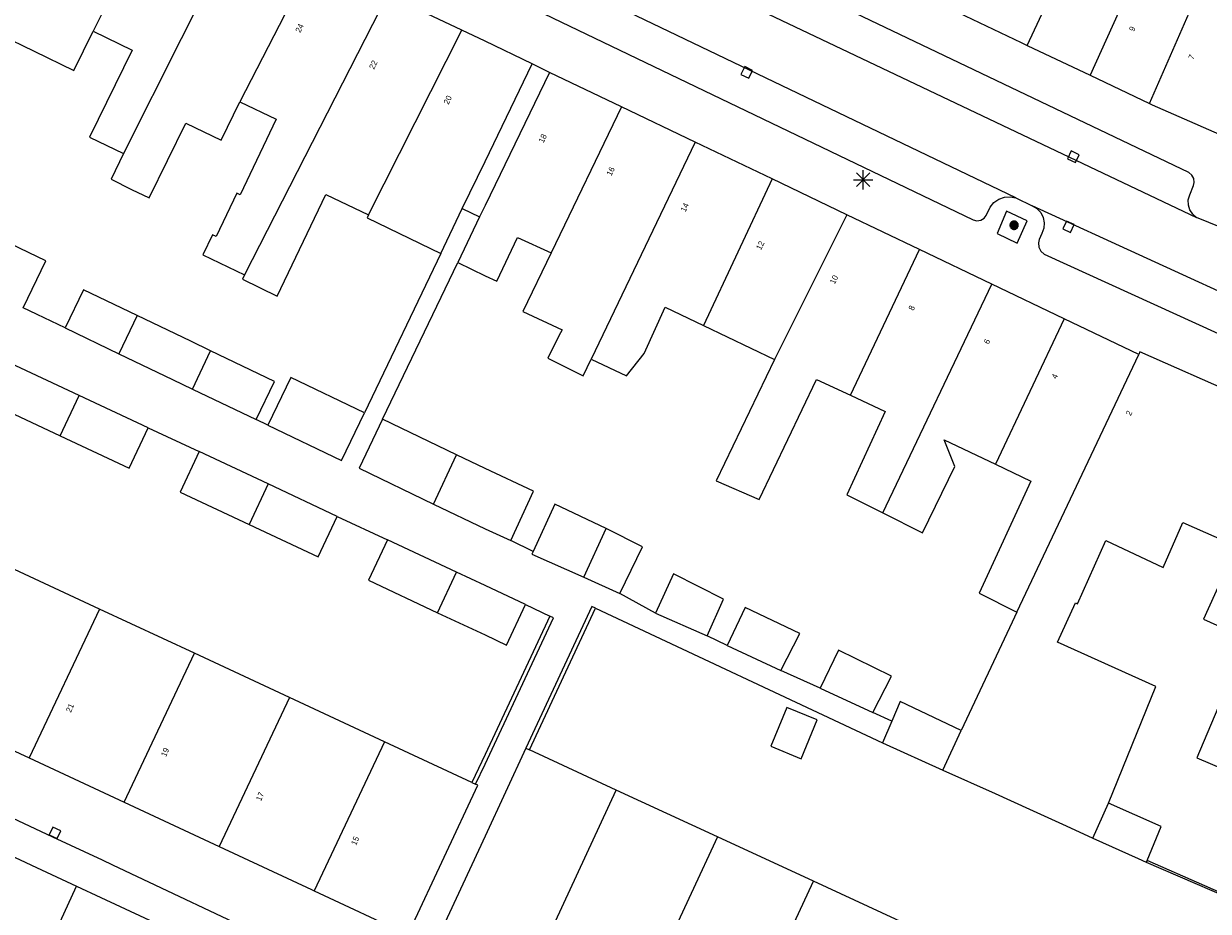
# Model space of a CAD drawing. Header units: metres. Extents: x 135779 to 137489, y 452643 to 455118.
# Tile 249 of 256: x 136476 to 136538, y 453805 to 453851. Entities that reach past the tile are written whole.
import ezdxf
from ezdxf.enums import TextEntityAlignment as Align

# ---------------------------------------------------------------- set-up
doc = ezdxf.new("R2010")
doc.units = ezdxf.units.M
for name, color, linetype, lineweight in [('KTop_NAR_Huisnummer (t)', 7, 'Continuous', 13), ('KTop_NAR_Huisnummer tijdelijk (t)', 7, 'Continuous', 13), ('KTop_PAL_Lichtmast', 40, 'Continuous', 13), ('KTop_PND_Grondvlaksituatie van BAG-pand [tachy]', 1, 'Continuous', 13), ('KTop_PND_Pandscheiding', 40, 'Continuous', 13), ('KTop_PUT_Kolk', 15, 'Continuous', 13), ('KTop_SHD_Muur', 15, 'Continuous', 13), ('KTop_VGO_Boom', 92, 'Continuous', 13), ('KTop_WGD_Rijbaan_Lokale weg', 251, 'Continuous', 13), ('KTop_WGD_Rijbaan_Lokale weg_verkeersdrempel', 40, 'Continuous', 13), ('KTop_WGD_Voetpad', 251, 'Continuous', 13)]:
    doc.layers.add(name, color=color, linetype=linetype, lineweight=lineweight)
doc.styles.add('Style-ROVU', font='ROVU.shx')
doc.styles.add('Style-ROVUCURSIEF', font='ROVUCURSIEF.shx')

# ---------------------------------------------------------------- blocks, each defined once
blk = doc.blocks.new('PAL_Lichtmast')
at = {"layer": 'KTop_PAL_Lichtmast'}
for p, q in [((-0.354, -0.354), (0.354, 0.354)), ((0.354, -0.354), (-0.354, 0.354)), ((0, -0.5), (0, 0.5)), ((-0.5, 0), (0.5, 0))]:
    blk.add_line(p, q, dxfattribs=at)
blk = doc.blocks.new('PUT_Kolk')
at = {"layer": 'KTop_PUT_Kolk', "flags": 128}
blk.add_lwpolyline([(0.225, -0.225), (0.225, 0.225), (-0.225, 0.225), (-0.225, -0.225), (0.225, -0.225)], dxfattribs=at)
blk = doc.blocks.new('VGO_Boom')
at = {"layer": 'KTop_VGO_Boom', "flags": 128}
for points in [[(0.215, 0), (0.214, 0.022), (0.21, 0.045), (0.204, 0.066), (0.196, 0.087), (0.186, 0.108), (0.174, 0.126), (0.16, 0.144), (0.144, 0.16), (0.126, 0.174), (0.107, 0.186), (0.087, 0.196), (0.066, 0.204), (0.045, 0.21), (0.022, 0.214), (-0.001, 0.215), (-0.023, 0.214), (-0.045, 0.21), (-0.067, 0.204), (-0.088, 0.196), (-0.108, 0.186), (-0.127, 0.174), (-0.144, 0.16), (-0.16, 0.144), (-0.174, 0.126), (-0.187, 0.107), (-0.197, 0.087), (-0.205, 0.066), (-0.211, 0.045), (-0.214, 0.022), (-0.215, -0.001), (-0.214, -0.023), (-0.211, -0.045), (-0.205, -0.067), (-0.197, -0.088), (-0.187, -0.108), (-0.174, -0.127), (-0.16, -0.144), (-0.144, -0.16), (-0.127, -0.174), (-0.108, -0.187), (-0.088, -0.197), (-0.067, -0.205), (-0.045, -0.211), (-0.023, -0.214), (0, -0.215), (0.022, -0.214), (0.045, -0.211), (0.066, -0.205), (0.087, -0.197), (0.108, -0.187), (0.126, -0.174), (0.144, -0.16), (0.16, -0.144), (0.174, -0.127), (0.186, -0.108), (0.196, -0.088), (0.204, -0.067), (0.21, -0.045), (0.214, -0.023), (0.215, -0.001)], [(0.155, 0), (0.154, 0.016), (0.152, 0.032), (0.147, 0.048), (0.142, 0.063), (0.134, 0.078), (0.125, 0.091), (0.115, 0.104), (0.104, 0.115), (0.091, 0.125), (0.077, 0.134), (0.063, 0.142), (0.048, 0.147), (0.032, 0.152), (0.016, 0.154), (-0.001, 0.155), (-0.017, 0.154), (-0.033, 0.152), (-0.048, 0.147), (-0.064, 0.142), (-0.078, 0.134), (-0.092, 0.125), (-0.104, 0.115), (-0.116, 0.104), (-0.126, 0.091), (-0.135, 0.077), (-0.142, 0.063), (-0.148, 0.048), (-0.152, 0.032), (-0.155, 0.016), (-0.155, -0.001), (-0.155, -0.017), (-0.152, -0.033), (-0.148, -0.048), (-0.142, -0.064), (-0.135, -0.078), (-0.126, -0.092), (-0.116, -0.104), (-0.104, -0.116), (-0.092, -0.126), (-0.078, -0.135), (-0.064, -0.142), (-0.048, -0.148), (-0.033, -0.152), (-0.017, -0.155), (0, -0.155), (0.016, -0.155), (0.032, -0.152), (0.048, -0.148), (0.063, -0.142), (0.078, -0.135), (0.091, -0.126), (0.104, -0.116), (0.115, -0.104), (0.125, -0.092), (0.134, -0.078), (0.142, -0.064), (0.147, -0.048), (0.152, -0.033), (0.154, -0.017), (0.155, -0.001)], [(0.095, 0), (0.094, 0.01), (0.093, 0.02), (0.09, 0.029), (0.087, 0.039), (0.082, 0.048), (0.077, 0.056), (0.071, 0.064), (0.064, 0.071), (0.056, 0.077), (0.047, 0.082), (0.039, 0.087), (0.029, 0.09), (0.02, 0.093), (0.01, 0.094), (-0.001, 0.095), (-0.01, 0.094), (-0.02, 0.093), (-0.03, 0.09), (-0.039, 0.087), (-0.048, 0.082), (-0.056, 0.077), (-0.064, 0.071), (-0.071, 0.064), (-0.077, 0.056), (-0.083, 0.047), (-0.087, 0.039), (-0.091, 0.029), (-0.093, 0.02), (-0.095, 0.01), (-0.095, -0.001), (-0.095, -0.01), (-0.093, -0.02), (-0.091, -0.03), (-0.087, -0.039), (-0.083, -0.048), (-0.077, -0.056), (-0.071, -0.064), (-0.064, -0.071), (-0.056, -0.077), (-0.048, -0.083), (-0.039, -0.087), (-0.03, -0.091), (-0.02, -0.093), (-0.01, -0.095), (0, -0.095), (0.01, -0.095), (0.02, -0.093), (0.029, -0.091), (0.039, -0.087), (0.048, -0.083), (0.056, -0.077), (0.064, -0.071), (0.071, -0.064), (0.077, -0.056), (0.082, -0.048), (0.087, -0.039), (0.09, -0.03), (0.093, -0.02), (0.094, -0.01), (0.095, -0.001)], [(0.035, 0), (0.035, 0.004), (0.034, 0.007), (0.033, 0.011), (0.032, 0.014), (0.03, 0.018), (0.028, 0.021), (0.026, 0.023), (0.023, 0.026), (0.021, 0.028), (0.017, 0.03), (0.014, 0.032), (0.011, 0.033), (0.007, 0.034), (0.004, 0.035), (-0.001, 0.035), (-0.004, 0.035), (-0.008, 0.034), (-0.011, 0.033), (-0.015, 0.032), (-0.018, 0.03), (-0.021, 0.028), (-0.024, 0.026), (-0.027, 0.023), (-0.029, 0.021), (-0.031, 0.017), (-0.032, 0.014), (-0.034, 0.011), (-0.035, 0.007), (-0.035, 0.004), (-0.035, -0.001), (-0.035, -0.004), (-0.035, -0.008), (-0.034, -0.011), (-0.032, -0.015), (-0.031, -0.018), (-0.029, -0.021), (-0.027, -0.024), (-0.024, -0.027), (-0.021, -0.029), (-0.018, -0.031), (-0.015, -0.032), (-0.011, -0.034), (-0.008, -0.035), (-0.004, -0.035), (0, -0.035), (0.004, -0.035), (0.007, -0.035), (0.011, -0.034), (0.014, -0.032), (0.018, -0.031), (0.021, -0.029), (0.023, -0.027), (0.026, -0.024), (0.028, -0.021), (0.03, -0.018), (0.032, -0.015), (0.033, -0.011), (0.034, -0.008), (0.035, -0.004), (0.035, 0)]]:
    blk.add_lwpolyline(points, dxfattribs=at)

msp = doc.modelspace()

# ---------------------------------------------------------------- linework, layer by layer
at = {"layer": 'KTop_PND_Grondvlaksituatie van BAG-pand [tachy]', "flags": 128}
for points in [[(136498.801, 453850.681), (136494.934, 453852.503)], [(136524.556, 453851.593), (136527.813, 453850.03), (136528.135, 453849.878)], [(136474.801, 453850.441), (136476.601, 453849.578), (136478.666, 453848.587), (136479.664, 453850.614)], [(136479.664, 453850.614), (136481.697, 453849.638), (136479.474, 453845.121), (136481.247, 453844.27)], [(136502.449, 453848.919), (136500, 453850.106), (136498.801, 453850.681)], [(136528.135, 453849.878), (136531.402, 453848.331)], [(136498.821, 453841.42), (136500, 453843.857), (136502.449, 453848.919)], [(136503.348, 453848.483), (136500, 453841.57), (136499.721, 453840.988)], [(136507.078, 453846.698), (136503.348, 453848.483)], [(136531.402, 453848.331), (136534.477, 453846.874)], [(136481.247, 453844.27), (136480.596, 453842.949), (136481.664, 453842.401), (136482.566, 453841.968), (136484.474, 453845.844), (136486.313, 453844.961), (136487.273, 453846.962)], [(136487.273, 453846.962), (136489.167, 453846.053), (136487.289, 453842.139), (136487.129, 453842.216), (136486.051, 453839.97), (136485.863, 453840.06), (136485.36, 453839.012), (136487.523, 453837.974)], [(136510.902, 453844.868), (136507.078, 453846.698)], [(136534.477, 453846.874), (136534.619, 453846.807), (136539.482, 453844.664)], [(136514.898, 453842.955), (136510.902, 453844.868)], [(136518.774, 453841.101), (136514.898, 453842.955)], [(136487.523, 453837.974), (136487.415, 453837.749), (136489.221, 453836.882), (136491.748, 453842.149), (136493.959, 453841.088)], [(136493.959, 453841.088), (136493.883, 453840.929), (136497.705, 453839.095)], [(136497.705, 453839.095), (136498.821, 453841.42)], [(136499.721, 453840.988), (136498.584, 453838.618)], [(136522.537, 453839.299), (136518.774, 453841.101)], [(136476.04, 453836.27), (136477.208, 453838.703), (136474.94, 453839.792), (136473.772, 453837.358)], [(136498.584, 453838.618), (136500, 453837.937), (136500.607, 453837.645), (136501.683, 453839.915), (136503.436, 453839.129)], [(136526.3, 453837.498), (136522.537, 453839.299)], [(136503.436, 453839.129), (136501.966, 453836.07), (136503.997, 453835.125), (136503.832, 453834.816), (136503.256, 453833.657), (136505.087, 453832.747), (136505.51, 453833.614)], [(136530.054, 453835.702), (136526.3, 453837.498)], [(136481.954, 453835.868), (136479.171, 453837.203), (136478.221, 453835.223)], [(136505.51, 453833.614), (136507.338, 453832.745), (136508.256, 453833.895), (136509.35, 453836.302), (136511.338, 453835.348)], [(136485.76, 453834.042), (136484.738, 453834.532), (136481.954, 453835.868)], [(136533.921, 453833.851), (136530.054, 453835.702)], [(136478.221, 453835.223), (136481.004, 453833.888)], [(136511.338, 453835.348), (136515.023, 453833.58)], [(136481.004, 453833.888), (136483.788, 453832.552), (136484.828, 453832.053)], [(136488.13, 453830.469), (136489.08, 453832.449), (136485.76, 453834.042)], [(136541.765, 453830.476), (136539.152, 453831.698), (136533.969, 453833.994), (136533.921, 453833.851)], [(136475.363, 453833.406), (136474.378, 453831.305), (136477.96, 453829.626)], [(136478.944, 453831.728), (136475.363, 453833.406)], [(136515.023, 453833.58), (136512.001, 453827.291), (136514.221, 453826.331), (136517.198, 453832.559), (136518.957, 453831.73)], [(136493.738, 453830.828), (136489.916, 453832.662), (136488.726, 453830.182)], [(136484.828, 453832.053), (136488.13, 453830.469)], [(136482.526, 453830.049), (136478.944, 453831.728)], [(136518.957, 453831.73), (136520.755, 453830.883), (136518.781, 453826.571), (136520.648, 453825.628)], [(136488.726, 453830.182), (136492.548, 453828.348), (136493.738, 453830.828)], [(136477.96, 453829.626), (136481.541, 453827.948), (136482.526, 453830.049)], [(136494.682, 453830.486), (136493.462, 453827.944), (136497.323, 453826.092)], [(136498.512, 453828.648), (136494.682, 453830.486)], [(136520.648, 453825.628), (136522.705, 453824.589), (136524.377, 453828.044), (136523.83, 453829.423), (136526.492, 453828.153)], [(136485.161, 453828.814), (136484.176, 453826.713), (136487.762, 453825.032)], [(136488.747, 453827.133), (136485.161, 453828.814)], [(136501.346, 453824.198), (136502.507, 453826.756), (136500, 453827.934), (136498.512, 453828.648)], [(136526.492, 453828.153), (136528.317, 453827.283), (136525.641, 453821.471), (136527.592, 453820.482)], [(136492.332, 453825.452), (136488.747, 453827.133)], [(136497.323, 453826.092), (136500, 453824.807), (136501.346, 453824.198)], [(136506.292, 453824.821), (136503.623, 453826.087), (136502.492, 453823.621)], [(136487.762, 453825.032), (136491.347, 453823.351), (136492.332, 453825.452)], [(136532.357, 453810.567), (136534.813, 453816.632), (136529.708, 453818.92), (136530.63, 453820.963), (136530.738, 453820.914), (136532.22, 453824.199), (136535.178, 453822.803), (136536.213, 453825.128), (136538.985, 453823.897)], [(136506.988, 453821.447), (136508.168, 453823.865), (136506.292, 453824.821)], [(136494.931, 453824.234), (136493.947, 453822.133), (136497.528, 453820.455)], [(136498.512, 453822.556), (136494.931, 453824.234)], [(136538.985, 453823.897), (136537.271, 453820.111), (136539.548, 453819.094), (136536.927, 453812.918), (136543.313, 453810.202), (136547.169, 453808.093)], [(136502.492, 453823.621), (136502.43, 453823.487), (136505.118, 453822.295)], [(136479.991, 453820.644), (136475.059, 453822.941)], [(136502.093, 453820.878), (136500, 453821.859), (136498.512, 453822.556)], [(136505.118, 453822.295), (136506.988, 453821.447)], [(136511.521, 453819.261), (136512.381, 453821.151), (136509.774, 453822.478), (136508.839, 453820.423)], [(136497.528, 453820.455), (136500, 453819.297), (136501.109, 453818.777), (136502.093, 453820.878)], [(136515.351, 453817.461), (136516.331, 453819.371), (136513.491, 453820.731), (136512.571, 453818.751)], [(136484.922, 453818.347), (136479.991, 453820.644)], [(136508.839, 453820.423), (136511.521, 453819.261)], [(136527.592, 453820.482), (136527.347, 453819.961), (136524.705, 453814.349)], [(136489.853, 453816.05), (136484.922, 453818.347)], [(136512.571, 453818.751), (136515.351, 453817.461)], [(136520.118, 453815.276), (136521.091, 453817.161), (136518.348, 453818.513), (136517.385, 453816.537)], [(136517.385, 453816.537), (136520.118, 453815.276)], [(136494.785, 453813.752), (136489.853, 453816.05)], [(136524.705, 453814.349), (136521.537, 453815.844), (136521.1, 453814.83)], [(136471.409, 453815.216), (136476.341, 453812.918)], [(136517.238, 453814.889), (136515.657, 453815.538), (136514.831, 453813.525), (136516.412, 453812.877), (136517.238, 453814.889)], [(136521.1, 453814.83), (136520.618, 453813.711)], [(136499.32, 453811.64), (136494.785, 453813.752)], [(136502.11, 453813.42), (136500, 453808.868), (136497.34, 453803.13), (136500, 453801.889), (136502.024, 453800.944)], [(136502.11, 453813.42), (136502.301, 453813.332)], [(136506.802, 453811.254), (136502.301, 453813.332)], [(136520.618, 453813.711), (136523.756, 453812.293)], [(136476.341, 453812.918), (136481.271, 453810.62)], [(136523.756, 453812.293), (136526.464, 453811.069), (136528.249, 453810.258), (136530.154, 453809.393), (136531.537, 453808.765)], [(136491.134, 453806.024), (136496.1, 453803.71), (136496.23, 453803.98), (136496.13, 453804.03), (136499.62, 453811.5), (136499.511, 453811.551)], [(136499.32, 453811.64), (136499.511, 453811.551)], [(136512.059, 453808.828), (136506.802, 453811.254)], [(136481.271, 453810.62), (136486.202, 453808.322)], [(136534.349, 453807.605), (136535.084, 453809.369), (136532.357, 453810.567)], [(136517.038, 453806.53), (136512.059, 453808.828)], [(136531.537, 453808.765), (136533.884, 453807.699), (136534.31, 453807.512)], [(136486.202, 453808.322), (136491, 453806.087), (136491.134, 453806.024)], [(136534.349, 453807.605), (136534.31, 453807.512)], [(136522.012, 453804.235), (136517.038, 453806.53)]]:
    msp.add_lwpolyline(points, dxfattribs=at)
at = {"layer": 'KTop_PND_Pandscheiding', "flags": 128}
for points in [[(136536.381, 453859.372), (136531.402, 453848.331)], [(136483.374, 453858.044), (136479.664, 453850.614)], [(136528.135, 453849.878), (136531.589, 453857.284)], [(136487.227, 453856.196), (136481.247, 453844.27)], [(136491.08, 453854.348), (136487.273, 453846.962)], [(136534.477, 453846.874), (136537.752, 453854.361)], [(136494.934, 453852.503), (136487.523, 453837.974)], [(136493.959, 453841.088), (136498.801, 453850.681)], [(136507.078, 453846.698), (136503.436, 453839.129)], [(136510.902, 453844.868), (136505.51, 453833.614)], [(136514.898, 453842.955), (136511.338, 453835.348)], [(136518.774, 453841.101), (136515.023, 453833.58)], [(136518.957, 453831.73), (136522.537, 453839.299)], [(136520.648, 453825.628), (136526.3, 453837.498)], [(136481.954, 453835.868), (136481.004, 453833.888)], [(136530.054, 453835.702), (136526.492, 453828.153)], [(136484.828, 453832.053), (136485.76, 453834.042)], [(136527.592, 453820.482), (136533.921, 453833.851)], [(136477.96, 453829.626), (136478.944, 453831.728)], [(136497.323, 453826.092), (136498.512, 453828.648)], [(136488.747, 453827.133), (136487.762, 453825.032)], [(136505.118, 453822.295), (136506.292, 453824.821)], [(136497.528, 453820.455), (136498.512, 453822.556)], [(136479.991, 453820.644), (136476.341, 453812.918)], [(136481.271, 453810.62), (136484.922, 453818.347)], [(136489.853, 453816.05), (136486.202, 453808.322)], [(136523.756, 453812.293), (136524.705, 453814.349)], [(136494.785, 453813.752), (136491.134, 453806.024)], [(136502.024, 453800.944), (136506.802, 453811.254)], [(136531.537, 453808.765), (136532.357, 453810.567)], [(136512.059, 453808.828), (136507.968, 453800), (136507.271, 453798.496)], [(136512.237, 453796.179), (136514.009, 453800), (136517.038, 453806.53)]]:
    msp.add_lwpolyline(points, dxfattribs=at)
at = {"layer": 'KTop_SHD_Muur', "flags": 128}
for points in [[(136505.74, 453820.69), (136505.55, 453820.78), (136502.11, 453813.42)], [(136503.37, 453820.279), (136500, 453813.09), (136499.32, 453811.64)], [(136499.511, 453811.551), (136500, 453812.595), (136503.56, 453820.19), (136503.37, 453820.279)], [(136502.301, 453813.332), (136505.74, 453820.69)], [(136534.31, 453807.512), (136540.231, 453804.955), (136540.192, 453804.863), (136540.104, 453804.673), (136545.036, 453802.587)], [(136545.125, 453802.777), (136540.284, 453804.824), (136540.346, 453804.971), (136534.349, 453807.605)]]:
    msp.add_lwpolyline(points, dxfattribs=at)
at = {"layer": 'KTop_WGD_Rijbaan_Lokale weg', "flags": 128}
for points in [[(136508.773, 453854.347), (136536.92, 453840.959)], [(136527.539, 453841.972), (136507.449, 453851.609)], [(136527.539, 453841.972), (136528.397, 453841.56)], [(136540.321, 453836.094), (136528.397, 453841.56)], [(136555.86, 453832.898), (136551.595, 453834.729), (136542.467, 453838.57), (136538.202, 453840.433), (136536.92, 453840.959)], [(136454.55, 453817.635), (136476.733, 453807.238), (136478.801, 453806.272)], [(136476.996, 453802.344), (136478.801, 453806.272)]]:
    msp.add_lwpolyline(points, dxfattribs=at)
at = {"layer": 'KTop_WGD_Rijbaan_Lokale weg_verkeersdrempel', "flags": 128}
msp.add_lwpolyline([(136478.801, 453806.272), (136488.899, 453801.558), (136492.237, 453800), (136497.157, 453797.703)], dxfattribs=at)
at = {"layer": 'KTop_WGD_Voetpad', "flags": 128}
for points in [[(136458.62, 453873.038), (136476.624, 453864.265), (136481.057, 453862.105), (136500, 453853.002), (136525.321, 453840.835), (136525.518, 453840.785), (136525.72, 453840.815), (136525.895, 453840.919), (136526.004, 453841.057), (136526.205, 453841.498), (136526.405, 453841.729), (136526.658, 453841.901), (136526.947, 453842.002), (136527.252, 453842.024), (136527.539, 453841.972)], [(136536.92, 453840.959), (136536.726, 453841.12), (136536.574, 453841.344), (136536.494, 453841.603), (136536.492, 453841.874), (136536.569, 453842.134), (136536.759, 453842.616), (136536.794, 453842.765), (136536.771, 453842.97), (136536.673, 453843.151), (136536.514, 453843.281), (136500, 453860.74)], [(136503.348, 453848.483), (136502.449, 453848.919)], [(136498.821, 453841.42), (136499.721, 453840.988)], [(136526.566, 453840.12), (136527.609, 453839.616), (136528.129, 453840.782), (136527.058, 453841.276), (136526.566, 453840.12)], [(136528.397, 453841.56), (136528.636, 453841.418), (136528.831, 453841.211), (136528.96, 453840.958), (136529.014, 453840.68), (136528.989, 453840.397), (136528.886, 453840.133), (136528.747, 453839.811), (136528.715, 453839.638), (136528.742, 453839.414), (136528.846, 453839.212), (136529.013, 453839.059), (136538.04, 453834.929), (136538.219, 453834.875), (136538.411, 453834.897), (136538.578, 453834.993), (136538.693, 453835.149), (136538.923, 453835.622), (136538.96, 453835.677), (136539.168, 453835.901), (136539.427, 453836.062), (136539.719, 453836.152), (136540.024, 453836.163), (136540.321, 453836.094)], [(136497.705, 453839.095), (136493.738, 453830.828)], [(136494.682, 453830.486), (136498.584, 453838.618)], [(136478.221, 453835.223), (136476.04, 453836.27)], [(136482.526, 453830.049), (136485.161, 453828.814)], [(136488.726, 453830.182), (136488.13, 453830.469)], [(136492.332, 453825.452), (136494.931, 453824.234)], [(136502.492, 453823.621), (136501.346, 453824.198)], [(136508.839, 453820.423), (136506.988, 453821.447)], [(136502.093, 453820.878), (136503.37, 453820.279)], [(136505.74, 453820.69), (136520.618, 453813.711)], [(136543.933, 453775.917), (136543.882, 453775.953), (136543.768, 453776.098), (136543.724, 453776.278), (136543.76, 453776.459), (136544.336, 453777.674), (136543.15, 453778.218), (136527.301, 453785.625), (136512.342, 453792.593), (136502.07, 453797.398), (136500, 453798.374), (136497.214, 453799.688), (136496.528, 453800), (136489.631, 453803.135), (136489.184, 453803.338), (136480.689, 453807.354), (136480.145, 453807.608), (136477.576, 453808.809), (136466.933, 453813.802), (136455.444, 453819.143), (136454.818, 453819.394), (136454.12, 453817.837)], [(136512.571, 453818.751), (136511.521, 453819.261)], [(136517.385, 453816.537), (136515.351, 453817.461)], [(136521.1, 453814.83), (136520.118, 453815.276)]]:
    msp.add_lwpolyline(points, dxfattribs=at)

# ---------------------------------------------------------------- block references
at = {"layer": 'KTop_PAL_Lichtmast'}
msp.add_blockref('PAL_Lichtmast', (136519.62, 453842.915), dxfattribs=at)
at = {"layer": 'KTop_PUT_Kolk'}
for p, rotation in [((136513.581, 453848.48), 64.373366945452), ((136530.525, 453844.107), 244.5621033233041), ((136530.274, 453840.474), 65.37312620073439), ((136477.683, 453809.036), 244.9440484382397)]:
    msp.add_blockref('PUT_Kolk', p, dxfattribs=dict(at, rotation=rotation))
at = {"layer": 'KTop_VGO_Boom'}
msp.add_blockref('VGO_Boom', (136527.451, 453840.553), dxfattribs=at)

# ---------------------------------------------------------------- texts
at = {"layer": 'KTop_NAR_Huisnummer (t)', "style": 'Style-ROVU'}
for s, rotation, p in [('24', 64.3, (136490.469, 453850.982)), ('22', 64.3, (136494.297, 453849.081)), ('20', 64.3, (136498.16, 453847.256)), ('18', 64.4, (136503.086, 453845.259)), ('16', 64.4, (136506.612, 453843.552)), ('14', 64.4, (136510.455, 453841.68)), ('12', 64.4, (136514.375, 453839.707)), ('10', 64.4, (136518.203, 453837.937)), ('8', 64.4, (136522.186, 453836.364)), ('6', 64.4, (136526.09, 453834.624)), ('4', 64.4, (136529.608, 453832.817)), ('2', 64.4, (136533.464, 453830.91))]:
    msp.add_text(s, height=0.3, rotation=rotation, dxfattribs=at).set_placement(p, align=Align.MIDDLE_RIGHT)
at = {"layer": 'KTop_NAR_Huisnummer tijdelijk (t)', "style": 'Style-ROVUCURSIEF'}
for s, rotation, p in [('9', 65, (136533.535, 453850.638)), ('7', 65, (136536.61, 453849.181)), ('21', 66.8, (136478.376, 453815.311)), ('19', 66.8, (136483.306, 453813.013)), ('17', 66.8, (136488.237, 453810.715)), ('15', 66.8, (136493.169, 453808.417))]:
    msp.add_text(s, height=0.3, rotation=rotation, dxfattribs=at).set_placement(p, align=Align.MIDDLE_LEFT)

doc.saveas('drawing.dxf')
